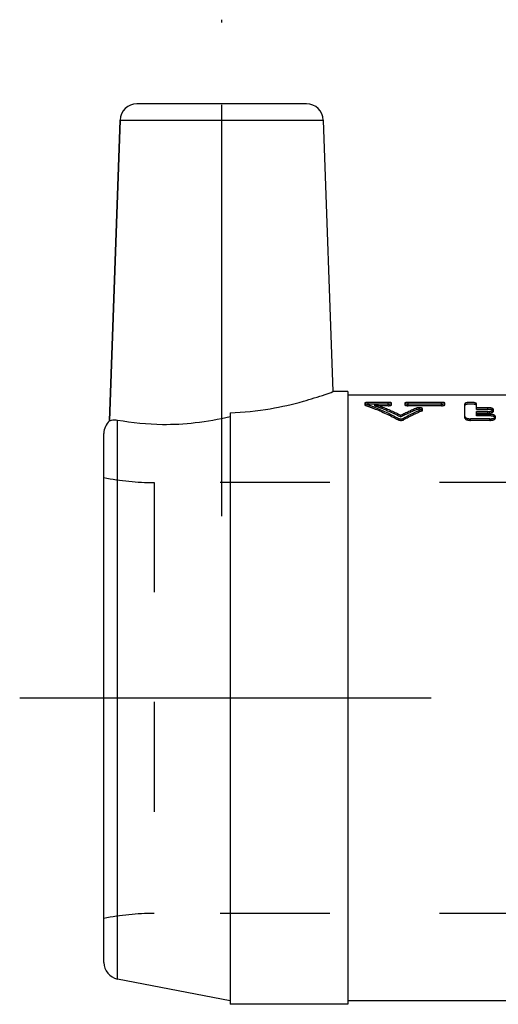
# Model space of a CAD drawing. Header units: millimetres. Extents: x 458.4 to 541.6, y 468.2 to 531.8.
# Tile 1 of 4: x 458.4 to 486.8, y 473.2 to 531.8. Entities that reach past the tile are written whole.
import ezdxf

# ---------------------------------------------------------------- set-up
doc = ezdxf.new("R2010")
doc.units = ezdxf.units.MM
doc.header["$LTSCALE"] = 65.185185
doc.linetypes.add('CENTER', pattern=[0.6, 0.375, -0.075, 0.075, -0.075])
doc.linetypes.add('HIDDEN', pattern=[0.2, 0.1, -0.1])
for name, color, linetype in [('ACHSEN_S', 7, 'CONTINUOUS'), ('KOERPER', 7, 'CONTINUOUS'), ('KONST.EL_MIT_GEO', 7, 'CONTINUOUS')]:
    doc.layers.add(name, color=color, linetype=linetype)

msp = doc.modelspace()

# ---------------------------------------------------------------- linework, layer by layer
at = {"layer": 'ACHSEN_S', "color": 2, "linetype": 'CENTER'}
msp.add_line((458.4, 491.45), (541.6, 491.45), dxfattribs=at)
at = {"layer": 'KOERPER', "color": 2, "linetype": 'CENTER'}
msp.add_line((470.4, 502.25), (470.4, 531.75), dxfattribs=at)
at = {"layer": 'KOERPER', "color": 7, "linetype": 'Continuous'}
for p, q in [((464.366, 525.785), (463.732, 507.912)), ((476.434, 525.785), (477.006, 509.65)), ((477.9, 509.65), (477.006, 509.65)), ((477.9, 509.65), (477.9, 473.25)), ((505, 509.45), (477.9, 509.45)), ((470.9, 508.399), (470.9, 473.25)), ((464.209, 474.751), (464.209, 507.966)), ((505, 473.45), (477.9, 473.45)), ((477.9, 473.25), (470.9, 473.25))]:
    msp.add_line(p, q, dxfattribs=at)
msp.add_arc((464.4, 507.168), 1, 131.89017, 180, dxfattribs=at)
for points, knots in [([(470.9, 508.399), (471.699, 508.423), (473.167, 508.573), (475.045, 509.001), (476.273, 509.387), (476.853, 509.594), (477.006, 509.65)], [0, 0, 0, 0, 0.383274, 0.704517, 0.922029, 1, 1, 1, 1]), ([(463.732, 507.912), (463.771, 507.932), (463.924, 507.988), (464.093, 507.987), (464.209, 507.966)], [0, 0, 0, 0, 0.267046, 1, 1, 1, 1]), ([(464.209, 507.966), (465.089, 507.806), (466.635, 507.653), (468.883, 507.772), (470.217, 508.015), (470.9, 508.181)], [0, 0, 0, 0, 0.397972, 0.687339, 1, 1, 1, 1])]:
    msp.add_open_spline(points, degree=3, knots=knots, dxfattribs=at)
at = {"layer": 'KONST.EL_MIT_GEO', "color": 7, "linetype": 'Continuous'}
for p, q in [((475.435, 526.75), (465.365, 526.75)), ((463.732, 507.912), (464.366, 525.785)), ((464.366, 525.785), (476.434, 525.785)), ((463.4, 475.732), (463.4, 507.168)), ((470.9, 473.45), (464.209, 474.751))]:
    msp.add_line(p, q, dxfattribs=at)
at = {"layer": 'KONST.EL_MIT_GEO', "color": 8, "linetype": 'HIDDEN'}
for p, q in [((478.9, 508.963), (478.9, 508.866)), ((479.098, 508.915), (479.098, 509.012)), ((480.287, 509.012), (479.098, 509.012)), ((480.287, 508.915), (480.287, 509.012)), ((480.485, 508.866), (480.485, 508.963)), ((481.277, 508.963), (481.277, 508.866)), ((481.475, 508.915), (481.475, 509.012)), ((483.457, 509.012), (481.475, 509.012)), ((483.457, 508.915), (483.457, 509.012)), ((483.655, 508.866), (483.655, 508.963)), ((478.939, 508.836), (478.939, 508.933)), ((480.287, 508.915), (479.098, 508.915)), ((479.493, 508.815), (479.493, 508.912)), ((480.287, 508.912), (479.493, 508.912)), ((480.287, 508.815), (479.493, 508.815)), ((480.287, 508.815), (480.287, 508.912)), ((483.457, 508.915), (481.475, 508.915)), ((481.475, 508.815), (481.475, 508.912)), ((483.457, 508.912), (481.475, 508.912)), ((483.457, 508.815), (481.475, 508.815)), ((481.973, 508.577), (481.973, 508.672)), ((482.291, 508.502), (482.291, 508.597)), ((482.33, 508.54), (482.33, 508.635)), ((483.457, 508.815), (483.457, 508.912)), ((484.847, 508.08), (484.847, 508.927)), ((485.526, 508.598), (485.526, 508.927)), ((486.205, 508.694), (485.526, 508.694)), ((486.205, 508.598), (485.526, 508.598)), ((485.526, 508.208), (485.526, 508.473)), ((486.205, 508.473), (485.526, 508.473)), ((486.205, 508.379), (485.526, 508.379)), ((486.205, 508.598), (486.205, 508.694)), ((486.205, 508.379), (486.205, 508.473)), ((486.545, 508.492), (486.545, 508.586)), ((480.884, 507.978), (480.884, 508.07)), ((481.045, 508.151), (481.045, 508.244)), ((481.207, 507.978), (481.207, 508.07)), ((485.186, 507.945), (485.186, 508.037)), ((486.318, 508.037), (485.186, 508.037)), ((486.318, 507.945), (485.186, 507.945)), ((486.318, 508.301), (485.526, 508.301)), ((486.318, 508.208), (485.526, 508.208)), ((486.318, 508.208), (486.318, 508.301)), ((486.318, 507.945), (486.318, 508.037)), ((486.658, 508.08), (486.658, 508.172)), ((466.385, 504.25), (466.385, 478.65)), ((502.896, 504.25), (466.385, 504.25)), ((502.896, 478.65), (466.385, 478.65))]:
    msp.add_line(p, q, dxfattribs=at)
at = {"layer": 'KONST.EL_MIT_GEO', "color": 7, "linetype": 'Continuous'}
for centre, start, end in [((465.365, 525.75), 90, 177.97), ((475.435, 525.75), 2.03, 90), ((464.4, 507.168), 131.89017, 180), ((464.4, 475.732), 180, 259)]:
    msp.add_arc(centre, 1, start, end, dxfattribs=at)
at = {"layer": 'KONST.EL_MIT_GEO', "color": 8, "linetype": 'HIDDEN'}
for centre, radius, start, end in [((487.128, 496.262), 13.438, 112.55763, 116.91559), ((487.118, 496.123), 13.475, 112.44523, 116.78714), ((487.746, 495.994), 13.733, 113.40588, 118.43696), ((487.734, 495.857), 13.767, 113.29015, 118.30352), ((466.385, 519.25), 15, 258.52166, 270), ((466.385, 463.65), 15, 90, 101.47834)]:
    msp.add_arc(centre, radius, start, end, dxfattribs=at)
for points, knots in [([(479.098, 509.012), (479.051, 509.012), (478.987, 509.007), (478.922, 508.989), (478.9, 508.971), (478.9, 508.963)], [0, 0, 0, 0, 0.667538, 0.884281, 1, 1, 1, 1]), ([(478.9, 508.963), (478.9, 508.957), (478.913, 508.942), (478.929, 508.936), (478.939, 508.933)], [0, 0, 0, 0, 0.367769, 1, 1, 1, 1]), ([(480.485, 508.963), (480.485, 508.971), (480.463, 508.989), (480.398, 509.007), (480.334, 509.012), (480.287, 509.012)], [0, 0, 0, 0, 0.115376, 0.332518, 1, 1, 1, 1]), ([(480.287, 508.912), (480.334, 508.912), (480.398, 508.918), (480.463, 508.937), (480.485, 508.955), (480.485, 508.963)], [0, 0, 0, 0, 0.666028, 0.8838, 1, 1, 1, 1]), ([(481.475, 509.012), (481.429, 509.012), (481.364, 509.007), (481.299, 508.989), (481.277, 508.971), (481.277, 508.963)], [0, 0, 0, 0, 0.667487, 0.884626, 1, 1, 1, 1]), ([(481.277, 508.963), (481.277, 508.955), (481.299, 508.937), (481.364, 508.918), (481.429, 508.912), (481.475, 508.912)], [0, 0, 0, 0, 0.1162, 0.333972, 1, 1, 1, 1]), ([(483.655, 508.963), (483.655, 508.971), (483.633, 508.989), (483.568, 509.007), (483.504, 509.012), (483.457, 509.012)], [0, 0, 0, 0, 0.115376, 0.332518, 1, 1, 1, 1]), ([(483.457, 508.912), (483.504, 508.912), (483.568, 508.918), (483.633, 508.937), (483.655, 508.955), (483.655, 508.963)], [0, 0, 0, 0, 0.666028, 0.8838, 1, 1, 1, 1]), ([(485.526, 508.927), (485.526, 508.941), (485.502, 508.961), (485.466, 508.977), (485.404, 508.995), (485.31, 509.009), (485.186, 509.014), (485.062, 509.009), (484.968, 508.995), (484.906, 508.977), (484.87, 508.961), (484.847, 508.941), (484.847, 508.927)], [0, 0, 0, 0, 0.058387, 0.106308, 0.16726, 0.321274, 0.500537, 0.679639, 0.833256, 0.893994, 0.941771, 1, 1, 1, 1]), ([(479.098, 508.915), (479.051, 508.915), (478.987, 508.91), (478.922, 508.892), (478.9, 508.874), (478.9, 508.866)], [0, 0, 0, 0, 0.667884, 0.884607, 1, 1, 1, 1]), ([(478.9, 508.866), (478.9, 508.86), (478.913, 508.845), (478.929, 508.84), (478.939, 508.836)], [0, 0, 0, 0, 0.367105, 1, 1, 1, 1]), ([(478.939, 508.933), (479.103, 508.875), (479.768, 508.628), (480.412, 508.324), (480.884, 508.07)], [0, 0, 0, 0, 0.244729, 1, 1, 1, 1]), ([(478.939, 508.836), (479.103, 508.779), (479.768, 508.533), (480.412, 508.231), (480.884, 507.978)], [0, 0, 0, 0, 0.244788, 1, 1, 1, 1]), ([(479.493, 508.912), (479.624, 508.865), (480.152, 508.668), (480.666, 508.436), (481.045, 508.244)], [0, 0, 0, 0, 0.245784, 1, 1, 1, 1]), ([(479.493, 508.815), (479.624, 508.769), (480.152, 508.573), (480.666, 508.342), (481.045, 508.151)], [0, 0, 0, 0, 0.245831, 1, 1, 1, 1]), ([(480.485, 508.866), (480.485, 508.874), (480.463, 508.892), (480.398, 508.91), (480.334, 508.915), (480.287, 508.915)], [0, 0, 0, 0, 0.11505, 0.332172, 1, 1, 1, 1]), ([(480.287, 508.815), (480.334, 508.815), (480.398, 508.821), (480.463, 508.84), (480.485, 508.858), (480.485, 508.866)], [0, 0, 0, 0, 0.666386, 0.884131, 1, 1, 1, 1]), ([(481.475, 508.915), (481.429, 508.915), (481.364, 508.91), (481.299, 508.892), (481.277, 508.874), (481.277, 508.866)], [0, 0, 0, 0, 0.667834, 0.884952, 1, 1, 1, 1]), ([(481.277, 508.866), (481.277, 508.858), (481.299, 508.84), (481.364, 508.821), (481.429, 508.815), (481.475, 508.815)], [0, 0, 0, 0, 0.11587, 0.333614, 1, 1, 1, 1]), ([(482.33, 508.635), (482.33, 508.652), (482.293, 508.673), (482.247, 508.686), (482.172, 508.698), (482.08, 508.697), (482.005, 508.685), (481.973, 508.672)], [0, 0, 0, 0, 0.138712, 0.259522, 0.406756, 0.729974, 1, 1, 1, 1]), ([(482.33, 508.54), (482.33, 508.557), (482.293, 508.578), (482.247, 508.591), (482.172, 508.602), (482.08, 508.602), (482.005, 508.59), (481.973, 508.577)], [0, 0, 0, 0, 0.138412, 0.259226, 0.406517, 0.729902, 1, 1, 1, 1]), ([(482.291, 508.597), (482.297, 508.599), (482.313, 508.607), (482.33, 508.622), (482.33, 508.635)], [0, 0, 0, 0, 0.342385, 1, 1, 1, 1]), ([(482.291, 508.502), (482.297, 508.504), (482.313, 508.512), (482.33, 508.527), (482.33, 508.54)], [0, 0, 0, 0, 0.342911, 1, 1, 1, 1]), ([(483.655, 508.866), (483.655, 508.874), (483.633, 508.892), (483.568, 508.91), (483.504, 508.915), (483.457, 508.915)], [0, 0, 0, 0, 0.11505, 0.332172, 1, 1, 1, 1]), ([(483.457, 508.815), (483.504, 508.815), (483.568, 508.821), (483.633, 508.84), (483.655, 508.858), (483.655, 508.866)], [0, 0, 0, 0, 0.666386, 0.884131, 1, 1, 1, 1]), ([(485.526, 508.83), (485.526, 508.844), (485.502, 508.865), (485.466, 508.88), (485.404, 508.898), (485.31, 508.912), (485.186, 508.917), (485.062, 508.912), (484.968, 508.898), (484.906, 508.88), (484.87, 508.865), (484.847, 508.844), (484.847, 508.83)], [0, 0, 0, 0, 0.05822, 0.106122, 0.167083, 0.321168, 0.500537, 0.679746, 0.833434, 0.89418, 0.941938, 1, 1, 1, 1]), ([(486.545, 508.586), (486.545, 508.603), (486.523, 508.628), (486.485, 508.649), (486.424, 508.671), (486.329, 508.689), (486.248, 508.694), (486.205, 508.694)], [0, 0, 0, 0, 0.131717, 0.229491, 0.350679, 0.652054, 1, 1, 1, 1]), ([(486.545, 508.492), (486.545, 508.508), (486.523, 508.534), (486.485, 508.554), (486.424, 508.576), (486.329, 508.594), (486.248, 508.598), (486.205, 508.598)], [0, 0, 0, 0, 0.1313, 0.229015, 0.350218, 0.651774, 1, 1, 1, 1]), ([(486.205, 508.473), (486.248, 508.473), (486.329, 508.478), (486.424, 508.498), (486.485, 508.522), (486.523, 508.544), (486.545, 508.57), (486.545, 508.586)], [0, 0, 0, 0, 0.346077, 0.646671, 0.768322, 0.866941, 1, 1, 1, 1]), ([(486.205, 508.379), (486.248, 508.379), (486.329, 508.384), (486.424, 508.403), (486.485, 508.428), (486.523, 508.449), (486.545, 508.475), (486.545, 508.492)], [0, 0, 0, 0, 0.346372, 0.647147, 0.768808, 0.867362, 1, 1, 1, 1]), ([(480.884, 508.07), (480.906, 508.058), (480.96, 508.042), (481.044, 508.034), (481.129, 508.041), (481.183, 508.057), (481.207, 508.07)], [0, 0, 0, 0, 0.230496, 0.494263, 0.761849, 1, 1, 1, 1]), ([(480.884, 507.978), (480.906, 507.966), (480.96, 507.95), (481.044, 507.943), (481.129, 507.95), (481.183, 507.965), (481.207, 507.978)], [0, 0, 0, 0, 0.230432, 0.494261, 0.761911, 1, 1, 1, 1]), ([(484.847, 508.172), (484.847, 508.153), (484.877, 508.108), (484.955, 508.071), (485.062, 508.043), (485.143, 508.037), (485.186, 508.037)], [0, 0, 0, 0, 0.148912, 0.371551, 0.666156, 1, 1, 1, 1]), ([(484.847, 508.08), (484.847, 508.061), (484.877, 508.016), (484.955, 507.979), (485.062, 507.951), (485.143, 507.945), (485.186, 507.945)], [0, 0, 0, 0, 0.148422, 0.370984, 0.665802, 1, 1, 1, 1]), ([(486.658, 508.172), (486.658, 508.218), (486.56, 508.271), (486.445, 508.295), (486.361, 508.301), (486.318, 508.301)], [0, 0, 0, 0, 0.358365, 0.65776, 1, 1, 1, 1]), ([(486.658, 508.08), (486.658, 508.125), (486.56, 508.178), (486.445, 508.202), (486.361, 508.208), (486.318, 508.208)], [0, 0, 0, 0, 0.357821, 0.657423, 1, 1, 1, 1]), ([(486.318, 508.037), (486.361, 508.037), (486.443, 508.043), (486.55, 508.071), (486.628, 508.108), (486.658, 508.153), (486.658, 508.172)], [0, 0, 0, 0, 0.335017, 0.629261, 0.851516, 1, 1, 1, 1]), ([(486.318, 507.945), (486.361, 507.945), (486.443, 507.951), (486.55, 507.979), (486.628, 508.016), (486.658, 508.061), (486.658, 508.08)], [0, 0, 0, 0, 0.335371, 0.629827, 0.852005, 1, 1, 1, 1])]:
    msp.add_open_spline(points, degree=3, knots=knots, dxfattribs=at)

doc.saveas('drawing.dxf')
